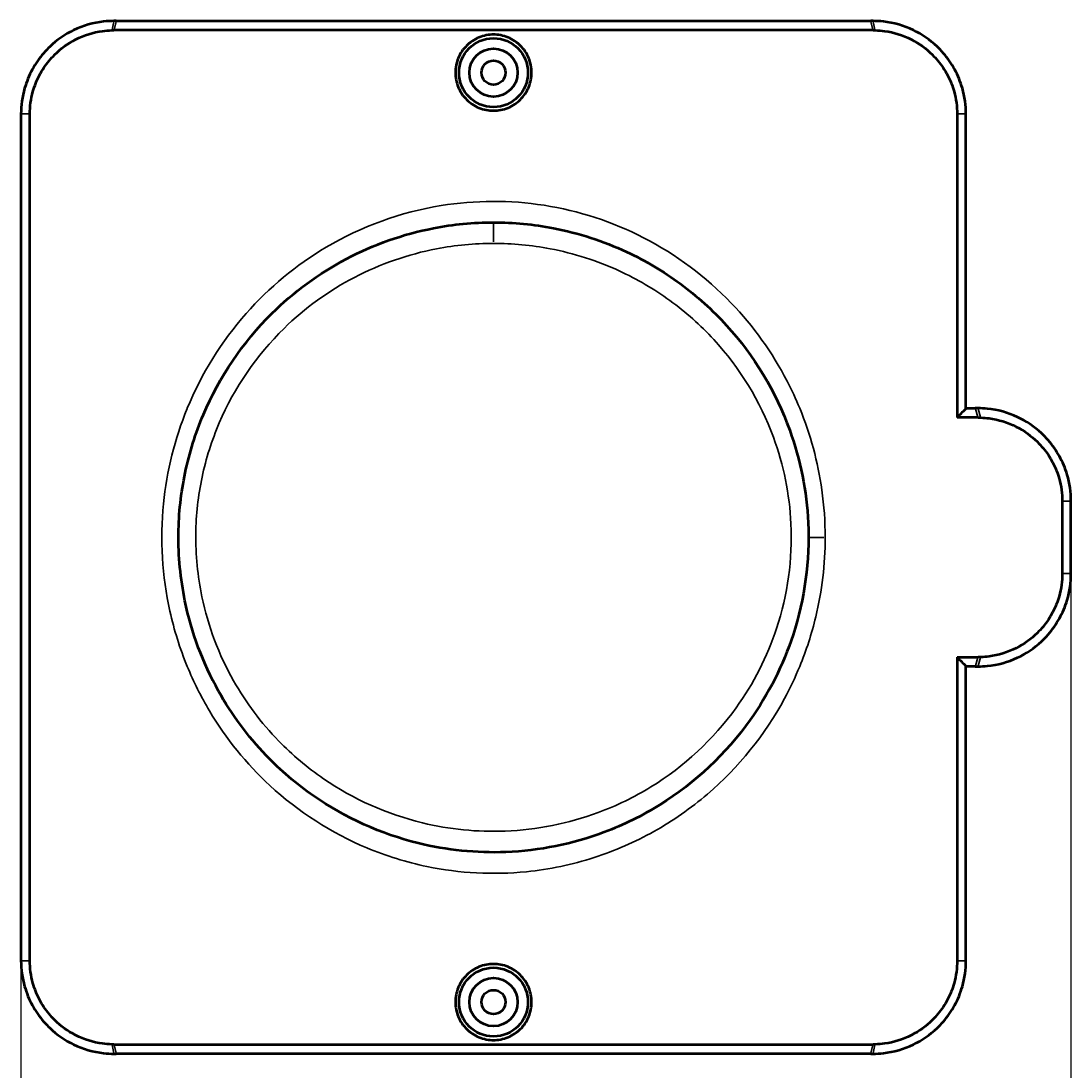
# Model space of a CAD drawing. Header units: millimetres. Extents: x -456 to 1391, y -624 to 930.
# Tile 7 of 9: x 387 to 692, y 626 to 930. Entities that reach past the tile are written whole.
import ezdxf

# ---------------------------------------------------------------- set-up
doc = ezdxf.new("R2010")
doc.units = ezdxf.units.MM
for name, color, linetype, lineweight in [('Dimension (ANSI)', 7, 'Continuous', 25), ('Visible (ANSI)', 7, 'Continuous', 50), ('Visible Narrow (ANSI)', 7, 'Continuous', 35)]:
    doc.layers.add(name, color=color, linetype=linetype, lineweight=lineweight)
doc.styles.add('Note Text (ANSI)', font='tahoma.ttf')
doc.dimstyles.new('Default - mm (ANSI)', dxfattribs={"dimtxt": 2.4, "dimasz": 2.5, "dimexe": 3.175, "dimexo": 1.6002, "dimgap": 0.8, "dimtad": 0, "dimtoh": 1, "dimdec": 0, "dimrnd": 1e-08, "dimzin": 4, "dimdsep": 46, "dimtxsty": 'Note Text (ANSI)', "dimcen": 0.09, "dimdle": 10, "dimclrd": 256, "dimclre": 256, "dimclrt": 5, "dimadec": 1, "dimazin": 1, "dimtfac": 1.27, "dimtofl": 0, "dimtmove": 0, "dimatfit": 3, "dimfxl": 1, "dimtolj": 1, "dimtzin": 4, "dimlwd": -1, "dimlwe": -1, "dimarcsym": 0})

# ---------------------------------------------------------------- blocks, each defined once
blk = doc.blocks.new('*D8')
at = {"layer": 'Defpoints', "color": 0, "transparency": 16777216}
for p in [(692.04, 770), (387.04, 657.5), (387.04, 480.94)]:
    blk.add_point(p, dxfattribs=at)
at = {"layer": 'Dimension (ANSI)', "transparency": 16777216}
for p, q in [((692.04, 768.4), (692.04, 477.76)), ((387.04, 655.9), (387.04, 477.76)), ((389.54, 480.94), (453.21, 480.94)), ((689.54, 480.94), (459.88, 480.94))]:
    blk.add_line(p, q, dxfattribs=at)
for points in [[(389.54, 481.35), (389.54, 480.52), (387.04, 480.94)], [(689.54, 481.35), (689.54, 480.52), (692.04, 480.94)]]:
    blk.add_solid(points, dxfattribs=at)
at = {"layer": 'Dimension (ANSI)', "color": 5, "transparency": 16777216, "insert": (454.01, 482.19), "char_height": 2.4, "attachment_point": 1, "style": 'Note Text (ANSI)'}
blk.add_mtext('\\A1;305', dxfattribs=at)

msp = doc.modelspace()

# ---------------------------------------------------------------- linework, layer by layer
at = {"layer": 'Visible (ANSI)'}
for p, q in [((414.68, 930.5), (414.04, 930.5)), ((414.68, 930.5), (633.91, 930.5)), ((634.54, 930.5), (633.91, 930.5)), ((634.54, 927.8), (414.04, 927.8)), ((387.04, 903.5), (387.04, 657.5)), ((389.63, 657.5), (389.63, 903.5)), ((658.96, 903.5), (658.96, 815.3)), ((661.54, 817.88), (661.54, 903.5)), ((661.54, 818), (664.23, 818)), ((665.04, 818), (664.23, 818)), ((665.04, 815.3), (658.96, 815.3)), ((689.52, 791), (689.52, 770)), ((692.04, 770), (692.04, 791)), ((658.96, 745.7), (665.04, 745.7)), ((658.96, 745.7), (658.96, 657.5)), ((661.54, 657.5), (661.54, 743.12)), ((664.23, 743), (661.54, 743)), ((664.23, 743), (665.04, 743)), ((414.04, 633.2), (634.54, 633.2)), ((414.04, 630.5), (414.68, 630.5)), ((633.91, 630.5), (414.68, 630.5)), ((633.91, 630.5), (634.54, 630.5))]:
    msp.add_line(p, q, dxfattribs=at)
for centre, radius in [((524.29, 915.5), 10), ((524.29, 915.5), 7), ((524.29, 915.5), 3.5), ((524.29, 645.5), 10), ((524.29, 645.5), 7), ((524.29, 645.5), 3.5)]:
    msp.add_circle(centre, radius, dxfattribs=at)
for points, knots in [([(414.04, 930.5), (413.04, 930.5), (412.03, 930.44), (408.06, 929.99), (405.08, 929.15), (399.79, 926.6), (397.44, 924.96), (395.47, 923.09), (394.81, 922.47), (394.18, 921.8), (392.96, 920.38), (392.37, 919.63), (391.29, 918.05), (390.78, 917.24), (389.39, 914.68), (388.64, 912.85), (387.39, 908.5), (387.04, 905.94), (387.04, 903.5)], [-20.590572, -20.590572, -20.590572, -20.590572, -20.282819, -20.282819, -19.401303, -19.401303, -18.585294, -18.585294, -18.585294, -18.312251, -18.312251, -18.039208, -18.039208, -17.769285, -17.769285, -17.226319, -17.226319, -16.514466, -16.514466, -16.514466, -16.514466]), ([(661.54, 903.5), (661.54, 905.94), (661.2, 908.5), (659.95, 912.85), (659.2, 914.68), (657.81, 917.24), (657.3, 918.05), (656.22, 919.63), (655.63, 920.38), (654.41, 921.8), (653.78, 922.47), (653.12, 923.09), (651.14, 924.96), (648.8, 926.6), (643.5, 929.15), (640.52, 929.99), (636.56, 930.44), (635.54, 930.5), (634.54, 930.5)], [-16.514466, -16.514466, -16.514466, -16.514466, -15.802612, -15.802612, -15.259646, -15.259646, -14.989723, -14.989723, -14.71668, -14.71668, -14.443637, -14.443637, -14.443637, -13.627629, -13.627629, -12.746113, -12.746113, -12.438359, -12.438359, -12.438359, -12.438359]), ([(389.63, 903.5), (389.63, 905.62), (389.92, 907.84), (390.98, 911.64), (391.62, 913.25), (392.81, 915.51), (393.24, 916.24), (394.18, 917.64), (394.68, 918.31), (395.74, 919.59), (396.29, 920.19), (396.87, 920.76), (398.59, 922.45), (400.65, 923.97), (405.36, 926.37), (408.04, 927.2), (411.63, 927.69), (412.55, 927.77), (413.46, 927.79)], [16.514466, 16.514466, 16.514466, 16.514466, 17.226319, 17.226319, 17.769285, 17.769285, 18.039208, 18.039208, 18.312251, 18.312251, 18.585294, 18.585294, 18.585294, 19.401303, 19.401303, 20.282819, 20.282819, 20.590572, 20.590572, 20.590572, 20.590572]), ([(413.46, 927.79), (413.56, 927.79), (413.66, 927.79), (413.85, 927.8), (413.95, 927.8), (414.04, 927.8)], [20.59057202, 20.59057202, 20.59057202, 20.59057202, 20.62334718, 20.62334718, 20.65612234, 20.65612234, 20.65612234, 20.65612234]), ([(634.54, 927.8), (634.64, 927.8), (634.74, 927.8), (634.93, 927.79), (635.03, 927.79), (635.12, 927.79)], [12.37280908, 12.37280908, 12.37280908, 12.37280908, 12.40558424, 12.40558424, 12.4383594, 12.4383594, 12.4383594, 12.4383594]), ([(635.12, 927.79), (636.03, 927.77), (636.96, 927.69), (640.55, 927.2), (643.22, 926.37), (647.93, 923.97), (650, 922.45), (651.72, 920.76), (652.3, 920.19), (652.85, 919.59), (653.91, 918.31), (654.41, 917.64), (655.35, 916.24), (655.78, 915.51), (656.97, 913.25), (657.61, 911.64), (658.67, 907.84), (658.96, 905.62), (658.96, 903.5)], [12.438359, 12.438359, 12.438359, 12.438359, 12.746113, 12.746113, 13.627629, 13.627629, 14.443637, 14.443637, 14.443637, 14.71668, 14.71668, 14.989723, 14.989723, 15.259646, 15.259646, 15.802612, 15.802612, 16.514466, 16.514466, 16.514466, 16.514466]), ([(535.35, 915.5), (535.35, 914.11), (535.08, 912.63), (533.95, 909.9), (533.09, 908.66), (531.13, 906.7), (529.89, 905.85), (527.16, 904.72), (525.68, 904.45), (522.91, 904.45), (521.43, 904.72), (518.7, 905.85), (517.46, 906.7), (515.49, 908.66), (514.64, 909.9), (513.51, 912.63), (513.23, 914.11), (513.23, 916.88), (513.51, 918.37), (514.64, 921.09), (515.49, 922.33), (517.46, 924.29), (518.7, 925.14), (521.42, 926.27), (522.91, 926.55), (525.68, 926.55), (527.16, 926.27), (529.89, 925.14), (531.13, 924.29), (533.1, 922.33), (533.95, 921.09), (535.08, 918.37), (535.35, 916.88), (535.35, 915.5)], [0, 0, 0, 0, 0.416628, 0.416628, 0.833255, 0.833255, 1.249559, 1.249559, 1.665863, 1.665863, 2.082167, 2.082167, 2.498471, 2.498471, 2.915099, 2.915099, 3.331726, 3.331726, 3.748241, 3.748241, 4.164756, 4.164756, 4.581173, 4.581173, 4.997589, 4.997589, 5.414006, 5.414006, 5.830423, 5.830423, 6.246937, 6.246937, 6.663452, 6.663452, 6.663452, 6.663452]), ([(524.29, 872), (518.43, 872), (512.57, 871.43), (498.03, 868.6), (489.5, 865.59), (473.64, 857.22), (466.31, 851.85), (451.47, 837.16), (444.67, 827.13), (437.73, 810.72), (435.95, 805.04), (433.52, 793.46), (432.87, 787.54), (432.72, 775.04), (433.35, 768.46), (436.57, 752.85), (439.87, 743.99), (448.23, 729.05), (452.89, 722.75), (462.46, 712.78), (467.08, 708.84), (481.21, 699), (491.57, 694.32), (510.74, 689.6), (519.34, 688.73), (537.64, 689.45), (547.32, 691.41), (562.09, 696.95), (567.52, 699.63), (582.89, 709.19), (591.85, 717.61), (604.21, 734.99), (608.43, 743.35), (614.7, 762.63), (616.2, 773.72), (615.27, 793.9), (613.45, 803.02), (606.26, 822.88), (599.99, 833.27), (587.9, 846.55), (583.39, 850.61), (573.64, 857.78), (568.41, 860.89), (556.17, 866.59), (549.02, 868.91), (535.97, 871.44), (530.13, 872), (524.29, 872)], [13.822264, 13.822264, 13.822264, 13.822264, 15.509834, 15.509834, 18.090252, 18.090252, 20.688054, 20.688054, 24.125887, 24.125887, 25.831265, 25.831265, 27.536638, 27.536638, 29.430487, 29.430487, 32.127533, 32.127533, 34.37347, 34.37347, 36.121792, 36.121792, 39.348069, 39.348069, 41.812602, 41.812602, 44.620917, 44.620917, 46.361875, 46.361875, 49.849409, 49.849409, 52.5239, 52.5239, 55.693872, 55.693872, 58.342527, 58.342527, 61.784353, 61.784353, 63.53253, 63.53253, 65.280701, 65.280701, 67.43065, 67.43065, 69.111318, 69.111318, 69.111318, 69.111318]), ([(692.04, 791), (692.04, 793.52), (691.68, 796.17), (690.36, 800.57), (689.6, 802.39), (688.22, 804.87), (687.75, 805.64), (686.67, 807.2), (686.06, 807.98), (684.78, 809.44), (684.12, 810.12), (683.43, 810.77), (681.43, 812.63), (679.08, 814.23), (673.74, 816.74), (670.72, 817.56), (666.85, 817.95), (665.94, 818), (665.04, 818)], [-16.676339, -16.676339, -16.676339, -16.676339, -15.946053, -15.946053, -15.406896, -15.406896, -15.152558, -15.152558, -14.867739, -14.867739, -14.58292, -14.58292, -14.58292, -13.758944, -13.758944, -12.85445, -12.85445, -12.574679, -12.574679, -12.574679, -12.574679]), ([(665.04, 815.3), (665.17, 815.3), (665.29, 815.3), (665.54, 815.29), (665.66, 815.29), (665.79, 815.29)], [12.48950162, 12.48950162, 12.48950162, 12.48950162, 12.53209039, 12.53209039, 12.57467917, 12.57467917, 12.57467917, 12.57467917]), ([(665.79, 815.29), (666.6, 815.26), (667.43, 815.19), (670.95, 814.73), (673.66, 813.9), (678.4, 811.5), (680.47, 810), (682.2, 808.31), (682.8, 807.72), (683.37, 807.11), (684.47, 805.79), (684.99, 805.1), (685.91, 803.71), (686.32, 803.03), (687.48, 800.84), (688.12, 799.26), (689.22, 795.44), (689.52, 793.17), (689.52, 791)], [12.574679, 12.574679, 12.574679, 12.574679, 12.85445, 12.85445, 13.758944, 13.758944, 14.58292, 14.58292, 14.58292, 14.867739, 14.867739, 15.152558, 15.152558, 15.406896, 15.406896, 15.946053, 15.946053, 16.676339, 16.676339, 16.676339, 16.676339]), ([(665.04, 743), (665.94, 743), (666.85, 743.04), (670.72, 743.43), (673.74, 744.25), (679.08, 746.76), (681.43, 748.37), (683.43, 750.23), (684.12, 750.87), (684.78, 751.55), (686.06, 753.01), (686.67, 753.8), (687.75, 755.35), (688.22, 756.12), (689.6, 758.61), (690.36, 760.42), (691.68, 764.83), (692.04, 767.47), (692.04, 770)], [-12.439829, -12.439829, -12.439829, -12.439829, -12.160058, -12.160058, -11.255564, -11.255564, -10.431588, -10.431588, -10.431588, -10.146769, -10.146769, -9.86195, -9.86195, -9.607612, -9.607612, -9.068455, -9.068455, -8.338169, -8.338169, -8.338169, -8.338169]), ([(689.52, 770), (689.52, 767.82), (689.22, 765.55), (688.12, 761.73), (687.48, 760.15), (686.32, 757.96), (685.91, 757.28), (684.99, 755.9), (684.47, 755.2), (683.37, 753.88), (682.8, 753.27), (682.2, 752.68), (680.47, 750.99), (678.4, 749.49), (673.66, 747.09), (670.95, 746.26), (667.43, 745.8), (666.6, 745.73), (665.79, 745.71)], [8.338169, 8.338169, 8.338169, 8.338169, 9.068455, 9.068455, 9.607612, 9.607612, 9.86195, 9.86195, 10.146769, 10.146769, 10.431588, 10.431588, 10.431588, 11.255564, 11.255564, 12.160058, 12.160058, 12.439829, 12.439829, 12.439829, 12.439829]), ([(665.79, 745.71), (665.66, 745.7), (665.54, 745.7), (665.29, 745.7), (665.17, 745.7), (665.04, 745.7)], [12.43982875, 12.43982875, 12.43982875, 12.43982875, 12.48241753, 12.48241753, 12.52500631, 12.52500631, 12.52500631, 12.52500631]), ([(387.04, 657.5), (387.04, 655.05), (387.39, 652.49), (388.64, 648.14), (389.39, 646.32), (390.78, 643.76), (391.29, 642.94), (392.37, 641.36), (392.96, 640.61), (394.18, 639.19), (394.81, 638.53), (395.47, 637.9), (397.44, 636.03), (399.79, 634.39), (405.08, 631.84), (408.06, 631), (412.03, 630.55), (413.04, 630.5), (414.04, 630.5)], [-8.257233, -8.257233, -8.257233, -8.257233, -7.545379, -7.545379, -7.002413, -7.002413, -6.73249, -6.73249, -6.459447, -6.459447, -6.186405, -6.186405, -6.186405, -5.370396, -5.370396, -4.48888, -4.48888, -4.181127, -4.181127, -4.181127, -4.181127]), ([(413.46, 633.2), (412.55, 633.22), (411.63, 633.3), (408.04, 633.79), (405.36, 634.62), (400.65, 637.03), (398.59, 638.54), (396.87, 640.24), (396.29, 640.8), (395.74, 641.4), (394.68, 642.68), (394.18, 643.35), (393.24, 644.76), (392.81, 645.48), (391.62, 647.74), (390.98, 649.35), (389.92, 653.15), (389.63, 655.37), (389.63, 657.5)], [4.181127, 4.181127, 4.181127, 4.181127, 4.48888, 4.48888, 5.370396, 5.370396, 6.186405, 6.186405, 6.186405, 6.459447, 6.459447, 6.73249, 6.73249, 7.002413, 7.002413, 7.545379, 7.545379, 8.257233, 8.257233, 8.257233, 8.257233]), ([(535.35, 645.5), (535.35, 644.11), (535.08, 642.63), (533.95, 639.9), (533.1, 638.66), (531.13, 636.7), (529.89, 635.85), (527.16, 634.72), (525.68, 634.45), (522.91, 634.45), (521.42, 634.72), (518.7, 635.85), (517.46, 636.7), (515.49, 638.66), (514.64, 639.9), (513.51, 642.63), (513.23, 644.11), (513.23, 646.89), (513.51, 648.37), (514.64, 651.09), (515.49, 652.33), (517.46, 654.29), (518.7, 655.14), (521.43, 656.27), (522.91, 656.55), (525.68, 656.55), (527.16, 656.27), (529.89, 655.14), (531.13, 654.29), (533.09, 652.33), (533.95, 651.09), (535.08, 648.37), (535.35, 646.89), (535.35, 645.5)], [0, 0, 0, 0, 0.416515, 0.416515, 0.83303, 0.83303, 1.249446, 1.249446, 1.665863, 1.665863, 2.08228, 2.08228, 2.498696, 2.498696, 2.915211, 2.915211, 3.331726, 3.331726, 3.748354, 3.748354, 4.164981, 4.164981, 4.581285, 4.581285, 4.997589, 4.997589, 5.413893, 5.413893, 5.830197, 5.830197, 6.246825, 6.246825, 6.663452, 6.663452, 6.663452, 6.663452]), ([(634.54, 630.5), (635.54, 630.5), (636.56, 630.55), (640.52, 631), (643.5, 631.84), (648.8, 634.39), (651.14, 636.03), (653.12, 637.9), (653.78, 638.53), (654.41, 639.19), (655.63, 640.61), (656.22, 641.36), (657.3, 642.94), (657.81, 643.76), (659.2, 646.32), (659.95, 648.14), (661.2, 652.49), (661.54, 655.05), (661.54, 657.5)], [-12.333339, -12.333339, -12.333339, -12.333339, -12.025586, -12.025586, -11.14407, -11.14407, -10.328061, -10.328061, -10.328061, -10.055018, -10.055018, -9.781976, -9.781976, -9.512052, -9.512052, -8.969087, -8.969087, -8.257233, -8.257233, -8.257233, -8.257233]), ([(658.96, 657.5), (658.96, 655.37), (658.67, 653.15), (657.61, 649.35), (656.97, 647.74), (655.78, 645.48), (655.35, 644.76), (654.41, 643.35), (653.91, 642.68), (652.85, 641.4), (652.3, 640.8), (651.72, 640.24), (650, 638.54), (647.93, 637.03), (643.22, 634.62), (640.55, 633.79), (636.96, 633.3), (636.03, 633.22), (635.12, 633.2)], [8.257233, 8.257233, 8.257233, 8.257233, 8.969087, 8.969087, 9.512052, 9.512052, 9.781976, 9.781976, 10.055018, 10.055018, 10.328061, 10.328061, 10.328061, 11.14407, 11.14407, 12.025586, 12.025586, 12.333339, 12.333339, 12.333339, 12.333339]), ([(414.04, 633.2), (413.95, 633.2), (413.85, 633.2), (413.66, 633.2), (413.56, 633.2), (413.46, 633.2)], [4.11557622, 4.11557622, 4.11557622, 4.11557622, 4.14835138, 4.14835138, 4.18112655, 4.18112655, 4.18112655, 4.18112655]), ([(635.12, 633.2), (635.03, 633.2), (634.93, 633.2), (634.74, 633.2), (634.64, 633.2), (634.54, 633.2)], [12.33333916, 12.33333916, 12.33333916, 12.33333916, 12.36611432, 12.36611432, 12.39888949, 12.39888949, 12.39888949, 12.39888949])]:
    msp.add_open_spline(points, degree=3, knots=knots, dxfattribs=at)
for points in [[(658.96, 815.3), (659.82, 816.16), (660.68, 817.02), (661.54, 817.88)], [(658.96, 745.7), (659.82, 744.83), (660.68, 743.97), (661.54, 743.12)]]:
    msp.add_open_spline(points, degree=3, dxfattribs=at)
at = {"layer": 'Visible Narrow (ANSI)'}
for p, q in [((413.49, 927.92), (414.01, 930.36)), ((414.65, 930.36), (414.08, 927.93)), ((634.51, 927.93), (633.94, 930.36)), ((634.57, 930.36), (635.09, 927.92)), ((387.17, 903.5), (389.5, 903.5)), ((661.41, 903.5), (659.09, 903.5)), ((524.29, 871.98), (524.29, 866.37)), ((665, 815.43), (664.27, 817.86)), ((665.08, 817.86), (665.75, 815.42)), ((689.65, 791), (691.92, 791)), ((620.23, 780.5), (615.81, 780.5)), ((689.65, 770), (691.92, 770)), ((664.27, 743.13), (665, 745.56)), ((665.75, 745.57), (665.08, 743.13)), ((387.17, 657.5), (389.5, 657.5)), ((661.41, 657.5), (659.09, 657.5)), ((414.01, 630.63), (413.49, 633.07)), ((414.08, 633.06), (414.65, 630.63)), ((633.94, 630.63), (634.51, 633.06)), ((635.09, 633.07), (634.57, 630.63))]:
    msp.add_line(p, q, dxfattribs=at)
for points, knots in [([(613.24, 818), (612.14, 820.69), (610.91, 823.33), (605.27, 834.2), (599.79, 841.85), (585.97, 856.23), (577.34, 862.67), (558.84, 872.19), (549.03, 875.39), (529.09, 878.5), (518.96, 878.47), (497.32, 874.97), (485.93, 870.83), (467, 859.62), (459.13, 853.1), (445.29, 837.4), (439.48, 828.06), (435.34, 818)], [-51.835317, -51.835317, -51.835317, -51.835317, -51.046386, -51.046386, -48.509213, -48.509213, -45.602539, -45.602539, -42.817452, -42.817452, -40.083874, -40.083874, -36.825808, -36.825808, -34.065425, -34.065425, -31.115327, -31.115327, -31.115327, -31.115327]), ([(524.29, 865.9), (529.81, 865.9), (535.33, 865.37), (547.67, 863.01), (554.42, 860.85), (565.99, 855.53), (570.94, 852.63), (580.15, 845.94), (584.42, 842.14), (595.84, 829.75), (601.77, 820.05), (608.57, 801.52), (610.29, 793.01), (611.17, 774.17), (609.75, 763.82), (603.82, 745.83), (599.83, 738.02), (588.14, 721.8), (579.68, 713.95), (565.15, 705.02), (560.02, 702.52), (546.06, 697.35), (536.91, 695.52), (519.61, 694.85), (511.49, 695.66), (493.36, 700.06), (483.57, 704.44), (470.21, 713.61), (465.85, 717.3), (456.8, 726.6), (452.4, 732.48), (444.5, 746.42), (441.38, 754.69), (438.34, 769.26), (437.74, 775.41), (437.88, 787.07), (438.5, 792.59), (440.79, 803.41), (442.47, 808.7), (449.04, 824.02), (455.47, 833.38), (469.49, 847.09), (476.41, 852.11), (491.41, 859.92), (499.47, 862.73), (513.21, 865.37), (518.75, 865.9), (524.29, 865.9)], [-69.111318, -69.111318, -69.111318, -69.111318, -67.43065, -67.43065, -65.280701, -65.280701, -63.53253, -63.53253, -61.784353, -61.784353, -58.342527, -58.342527, -55.693872, -55.693872, -52.5239, -52.5239, -49.849409, -49.849409, -46.361875, -46.361875, -44.620917, -44.620917, -41.812602, -41.812602, -39.348069, -39.348069, -36.121792, -36.121792, -34.37347, -34.37347, -32.127533, -32.127533, -29.430487, -29.430487, -27.536638, -27.536638, -25.831265, -25.831265, -24.125887, -24.125887, -20.688054, -20.688054, -18.090252, -18.090252, -15.509834, -15.509834, -13.822264, -13.822264, -13.822264, -13.822264]), ([(435.34, 818), (435.33, 817.97), (435.32, 817.93), (431.7, 809.11), (429.38, 799.77), (427.4, 779.86), (428.03, 769.26), (431.52, 753.57), (433.21, 748.19), (435.34, 743)], [-31.115327, -31.115327, -31.115327, -31.115327, -31.106237, -31.106237, -28.530862, -28.530862, -25.705699, -25.705699, -24.185112, -24.185112, -24.185112, -24.185112]), ([(620.64, 780.5), (620.64, 785.1), (620.32, 789.7), (618.53, 802.41), (616.36, 810.41), (613.24, 818)], [-55.300409, -55.300409, -55.300409, -55.300409, -54.058649, -54.058649, -51.835317, -51.835317, -51.835317, -51.835317]), ([(613.24, 743), (615.16, 747.67), (616.72, 752.49), (619.72, 764.95), (620.64, 772.72), (620.64, 780.5)], [-3.465142, -3.465142, -3.465142, -3.465142, -2.096906, -2.096906, 0, 0, 0, 0]), ([(435.34, 743), (437.18, 738.53), (439.34, 734.22), (446.58, 722.05), (452.5, 714.73), (467.59, 700.78), (477.17, 694.62), (493.15, 687.93), (499, 686.12), (514.45, 682.91), (524.22, 682.41), (540.54, 684.05), (547.15, 685.44), (559.56, 689.44), (565.38, 691.99), (576.41, 698.16), (581.62, 701.8), (595.49, 713.65), (603.12, 723.1), (610.45, 736.68), (611.93, 739.8), (613.24, 743)], [-24.185112, -24.185112, -24.185112, -24.185112, -22.877799, -22.877799, -20.336239, -20.336239, -17.265413, -17.265413, -15.597663, -15.597663, -12.953139, -12.953139, -11.116099, -11.116099, -9.386882, -9.386882, -7.65766, -7.65766, -4.400923, -4.400923, -3.465142, -3.465142, -3.465142, -3.465142])]:
    msp.add_open_spline(points, degree=3, knots=knots, dxfattribs=at)

# ---------------------------------------------------------------- dimensions: what is measured, and where the dimension line sits
at = {"layer": 'Dimension (ANSI)'}
dim = msp.add_linear_dim(base=(387.04, 480.94), p1=(692.04, 770), p2=(387.04, 657.5), dimstyle='Default - mm (ANSI)', override={"dimgap": 0.8, "dimtoh": 0, "dimdec": 0, "dimtol": 0, "dimlim": 0, "dimtp": 0, "dimtm": 0, "dimtdec": 2, "dimatfit": 1}, dxfattribs=at)
dim.commit()
dim.dimension.update_dxf_attribs({"geometry": '*D8', "text_midpoint": (456.54, 480.94), "dimtype": 160})

doc.saveas('drawing.dxf')
